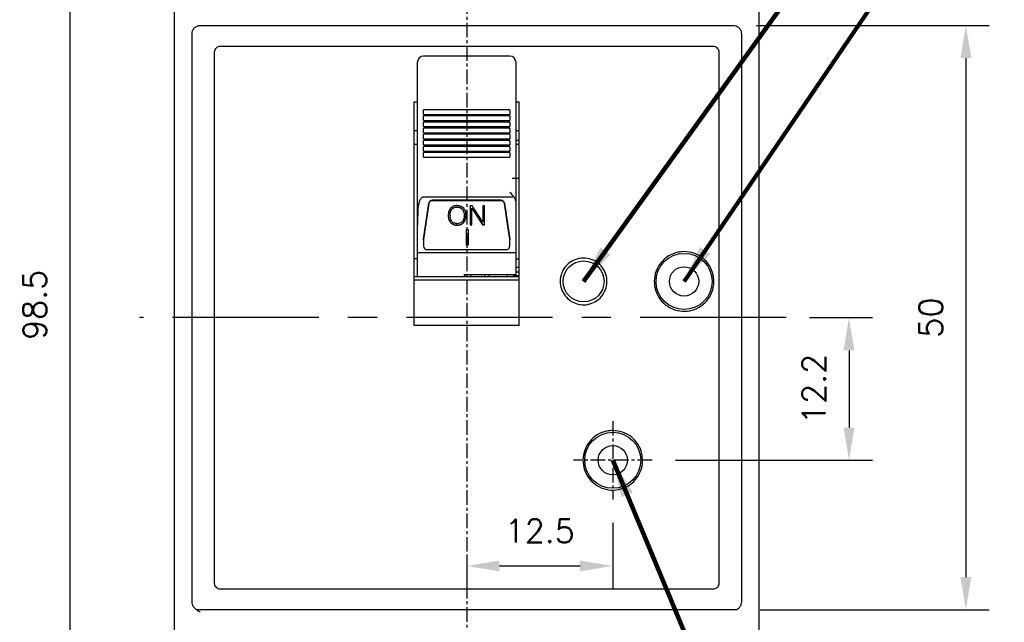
# Model space of a CAD drawing. Extents: x -6 to 988, y -5 to 692.
# Tile 7 of 24: x 251 to 335, y 500 to 552. Entities that reach past the tile are written whole.
import ezdxf

# ---------------------------------------------------------------- set-up
doc = ezdxf.new("R2010")
doc.units = 0
doc.header["$MEASUREMENT"] = 0
doc.linetypes.add('CENTER', pattern=[2, 1.25, -0.25, 0.25, -0.25])
doc.layers.get('0').update_dxf_attribs({"linetype": 'CONTINUOUS'})
doc.layers.add('cen', color=1, linetype='CENTER')
doc.layers.add('di', color=3, linetype='CONTINUOUS')
doc.styles.add('KIM', font='ROMANS.shx', dxfattribs={"height": 5, "bigfont": 'GSG1.shx'})
doc.styles.get("Standard").update_dxf_attribs({"font": 'romans.shx', "height": 2, "bigfont": 'hgs.shx'})
doc.dimstyles.get("Standard").update_dxf_attribs({"dimscale": 0, "dimtxt": 2, "dimasz": 2, "dimexe": 0.5, "dimexo": 0.5, "dimgap": 1, "dimtad": 1, "dimdsep": 46, "dimtxsty": 'Standard', "dimcen": 0, "dimclrd": 3, "dimclre": 3, "dimclrt": 3, "dimadec": 0, "dimazin": 2, "dimtp": 0.1, "dimtm": 0.1, "dimtfac": 1, "dimtmove": 0, "dimatfit": 3, "dimfxl": 0, "dimtolj": 1, "dimarcsym": 0})
doc.dimstyles.new('STANDARD$0', dxfattribs={"dimtxt": 5, "dimasz": 5, "dimexe": 1, "dimexo": 2, "dimgap": 2, "dimtad": 1, "dimdec": 4, "dimzin": 12, "dimdsep": 46, "dimtxsty": 'KIM', "dimcen": -1, "dimdle": 0.1, "dimadec": 0, "dimazin": 0, "dimtfac": 1, "dimtdec": 4, "dimtmove": 0, "dimatfit": 3, "dimfxl": 0, "dimtolj": 1, "dimtzin": 0, "dimarcsym": 0})

# ---------------------------------------------------------------- blocks, each defined once
blk = doc.blocks.new('*D149')
at = {"layer": 'di'}
for p, q in [((262.778, 576.083), (253.016, 576.083)), ((255.016, 573.283), (255.016, 480.283)), ((286.978, 477.483), (253.016, 477.483))]:
    blk.add_line(p, q, dxfattribs=at)
for points in [[(254.549, 573.283), (255.483, 573.283), (255.016, 576.083)], [(254.549, 480.283), (255.483, 480.283), (255.016, 477.483)]]:
    blk.add_solid(points, dxfattribs=at)
at = {"layer": 'di', "insert": (252.016, 527.183), "char_height": 2, "attachment_point": 5, "rotation": 90}
blk.add_mtext('\\A1;98.5', dxfattribs=at)
blk = doc.blocks.new('*D150')
at = {"layer": 'di'}
for p, q in [((313.778, 551.083), (333.689, 551.083)), ((331.689, 548.283), (331.689, 503.883)), ((314.093, 501.083), (333.689, 501.083))]:
    blk.add_line(p, q, dxfattribs=at)
for points in [[(331.223, 548.283), (332.156, 548.283), (331.689, 551.083)], [(331.223, 503.883), (332.156, 503.883), (331.689, 501.083)]]:
    blk.add_solid(points, dxfattribs=at)
at = {"layer": 'di', "insert": (328.689, 526.083), "char_height": 2, "attachment_point": 5, "rotation": 90}
blk.add_mtext('\\A1;50', dxfattribs=at)
blk = doc.blocks.new('*D151')
at = {"layer": 'di'}
for p, q in [((306.755, 566.083), (353.689, 566.083)), ((351.689, 563.283), (351.689, 488.883)), ((306.755, 486.083), (353.689, 486.083))]:
    blk.add_line(p, q, dxfattribs=at)
for points in [[(351.223, 563.283), (352.156, 563.283), (351.689, 566.083)], [(351.223, 488.883), (352.156, 488.883), (351.689, 486.083)]]:
    blk.add_solid(points, dxfattribs=at)
at = {"layer": 'di', "insert": (348.689, 526.083), "char_height": 2, "attachment_point": 5, "rotation": 90}
blk.add_mtext('\\A1;80', dxfattribs=at)
blk = doc.blocks.new('*D152')
at = {"layer": 'di'}
for p, q in [((315.278, 558.083), (343.689, 558.083)), ((341.689, 555.283), (341.689, 496.883)), ((315.278, 494.083), (343.689, 494.083))]:
    blk.add_line(p, q, dxfattribs=at)
for points in [[(341.223, 555.283), (342.156, 555.283), (341.689, 558.083)], [(341.223, 496.883), (342.156, 496.883), (341.689, 494.083)]]:
    blk.add_solid(points, dxfattribs=at)
at = {"layer": 'di', "insert": (338.689, 526.083), "char_height": 2, "attachment_point": 5, "rotation": 90}
blk.add_mtext('\\A1;64', dxfattribs=at)
blk = doc.blocks.new('*D154')
at = {"layer": 'di'}
for p, q in [((318.315, 526.083), (323.689, 526.083)), ((321.689, 523.283), (321.689, 516.683)), ((306.833, 513.883), (323.689, 513.883))]:
    blk.add_line(p, q, dxfattribs=at)
for points in [[(321.223, 523.283), (322.156, 523.283), (321.689, 526.083)], [(321.223, 516.683), (322.156, 516.683), (321.689, 513.883)]]:
    blk.add_solid(points, dxfattribs=at)
at = {"layer": 'di', "insert": (318.689, 519.983), "char_height": 2, "attachment_point": 5, "rotation": 90}
blk.add_mtext('\\A1;12.2', dxfattribs=at)
blk = doc.blocks.new('*D155')
at = {"layer": 'di'}
for p, q in [((301.478, 508.528), (301.478, 502.84)), ((288.978, 505.608), (288.978, 502.84)), ((291.778, 504.84), (298.678, 504.84))]:
    blk.add_line(p, q, dxfattribs=at)
for points in [[(291.778, 505.306), (291.778, 504.373), (288.978, 504.84)], [(298.678, 505.306), (298.678, 504.373), (301.478, 504.84)]]:
    blk.add_solid(points, dxfattribs=at)
at = {"layer": 'di', "insert": (295.228, 507.84), "char_height": 2, "attachment_point": 5}
blk.add_mtext('\\A1;12.5', dxfattribs=at)
blk = doc.blocks.new('*D161')
at = {"layer": 'di'}
for p, q in [((294.333, 568.083), (363.689, 568.083)), ((361.689, 565.283), (361.689, 486.883)), ((294.255, 484.083), (363.689, 484.083))]:
    blk.add_line(p, q, dxfattribs=at)
for points in [[(361.223, 565.283), (362.156, 565.283), (361.689, 568.083)], [(361.223, 486.883), (362.156, 486.883), (361.689, 484.083)]]:
    blk.add_solid(points, dxfattribs=at)
at = {"layer": 'di', "insert": (358.689, 526.083), "char_height": 2, "attachment_point": 5, "rotation": 90}
blk.add_mtext('\\A1;84', dxfattribs=at)

msp = doc.modelspace()

# ---------------------------------------------------------------- linework, layer by layer
for p, q in [((263.978, 494.783), (263.978, 557.383)), ((313.978, 557.383), (313.978, 494.783)), ((266.178, 551.083), (311.778, 551.083)), ((265.478, 550.197), (265.478, 550.381)), ((265.478, 501.969), (265.478, 550.197)), ((312.478, 550.381), (312.478, 550.197)), ((312.478, 550.197), (312.478, 501.969)), ((267.378, 548.783), (267.378, 503.383)), ((310.078, 549.283), (267.878, 549.283)), ((292.678, 548.46), (285.278, 548.46)), ((310.578, 503.383), (310.578, 548.783)), ((284.778, 547.185), (284.778, 547.96)), ((293.178, 547.96), (293.178, 547.185)), ((284.778, 546.692), (284.778, 547.185)), ((293.178, 547.185), (293.178, 546.692)), ((284.778, 544.382), (284.778, 546.692)), ((293.178, 546.692), (293.178, 544.382)), ((284.478, 544.548), (284.778, 544.548)), ((284.478, 525.422), (284.478, 544.548)), ((284.778, 538.505), (284.778, 544.382)), ((293.178, 544.548), (293.478, 544.548)), ((293.178, 544.382), (293.178, 538.505)), ((293.478, 525.422), (293.478, 544.548)), ((292.678, 543.86), (285.278, 543.86)), ((285.278, 543.803), (285.278, 543.86)), ((285.278, 543.474), (285.278, 543.803)), ((285.278, 543.474), (292.678, 543.474)), ((292.678, 543.803), (292.678, 543.86)), ((292.678, 543.803), (292.678, 543.474)), ((292.678, 543.338), (285.278, 543.338)), ((285.278, 543.28), (285.278, 543.338)), ((285.278, 542.951), (285.278, 543.28)), ((285.278, 542.951), (292.678, 542.951)), ((292.678, 542.815), (285.278, 542.815)), ((285.278, 542.757), (285.278, 542.815)), ((285.278, 542.429), (285.278, 542.757)), ((292.678, 543.28), (292.678, 543.338)), ((292.678, 543.28), (292.678, 542.951)), ((292.678, 542.757), (292.678, 542.815)), ((292.678, 542.757), (292.678, 542.429)), ((284.778, 542.056), (284.478, 542.056)), ((285.278, 542.429), (292.678, 542.429)), ((292.678, 542.292), (285.278, 542.292)), ((285.278, 542.235), (285.278, 542.292)), ((285.278, 541.906), (285.278, 542.235)), ((285.278, 541.906), (292.678, 541.906)), ((292.678, 541.77), (285.278, 541.77)), ((285.278, 541.712), (285.278, 541.77)), ((285.278, 541.383), (285.278, 541.712)), ((292.678, 542.235), (292.678, 542.292)), ((292.678, 542.235), (292.678, 541.906)), ((292.678, 541.712), (292.678, 541.77)), ((292.678, 541.712), (292.678, 541.383)), ((293.478, 542.056), (293.178, 542.056)), ((284.778, 540.883), (284.478, 540.883)), ((285.278, 541.383), (292.678, 541.383)), ((292.678, 541.247), (285.278, 541.247)), ((285.278, 541.19), (285.278, 541.247)), ((285.278, 540.861), (285.278, 541.19)), ((292.678, 541.19), (292.678, 541.247)), ((292.678, 541.19), (292.678, 540.861)), ((293.478, 541.253), (293.178, 541.253)), ((293.478, 540.883), (293.178, 540.883)), ((285.278, 540.861), (292.678, 540.861)), ((292.678, 540.724), (285.278, 540.724)), ((285.278, 540.667), (285.278, 540.724)), ((285.278, 540.338), (285.278, 540.667)), ((285.278, 540.338), (292.678, 540.338)), ((292.678, 540.202), (285.278, 540.202)), ((285.278, 540.144), (285.278, 540.202)), ((285.278, 539.816), (285.278, 540.144)), ((292.678, 540.667), (292.678, 540.724)), ((292.678, 540.667), (292.678, 540.338)), ((292.678, 540.144), (292.678, 540.202)), ((292.678, 540.144), (292.678, 539.816)), ((285.278, 539.816), (292.678, 539.816)), ((284.778, 538.143), (284.778, 538.505)), ((293.178, 538.505), (293.178, 538.143)), ((284.778, 537.812), (284.778, 538.143)), ((284.778, 536.715), (284.778, 537.812)), ((293.478, 537.983), (292.878, 537.983)), ((293.178, 538.143), (293.178, 537.812)), ((293.178, 537.812), (293.178, 536.035)), ((284.778, 534.029), (284.778, 536.715)), ((285.278, 536.406), (293.022, 536.406)), ((285.281, 532.812), (285.742, 535.876)), ((285.742, 535.845), (285.281, 532.781)), ((291.918, 536.121), (286.039, 536.121)), ((291.918, 536.09), (286.039, 536.09)), ((292.215, 535.876), (292.675, 532.812)), ((292.675, 532.781), (292.215, 535.845)), ((293.178, 536.035), (293.178, 531.651)), ((287.709, 535.372), (287.709, 535.356)), ((288.165, 535.561), (288.165, 535.546)), ((288.61, 535.376), (288.61, 535.36)), ((289.438, 535.65), (289.272, 535.65)), ((289.272, 535.65), (289.272, 534.038)), ((289.426, 535.452), (290.333, 534.053)), ((289.426, 535.452), (289.426, 535.436)), ((289.426, 534.038), (289.426, 535.436)), ((289.426, 535.436), (290.333, 534.038)), ((290.349, 534.243), (289.438, 535.65)), ((290.503, 535.65), (290.349, 535.65)), ((290.349, 535.65), (290.349, 534.243)), ((290.503, 534.038), (290.503, 535.65)), ((287.556, 534.847), (287.556, 534.831)), ((287.596, 534.232), (287.596, 534.216)), ((288.714, 534.223), (288.714, 534.208)), ((288.766, 534.847), (288.766, 534.831)), ((284.778, 531.651), (284.778, 534.029)), ((288.161, 534.013), (288.161, 533.998)), ((288.975, 533.616), (289.102, 533.616)), ((288.975, 532.274), (288.975, 533.616)), ((289.102, 533.616), (289.102, 532.274)), ((289.272, 534.053), (289.426, 534.053)), ((289.272, 534.038), (289.426, 534.038)), ((290.333, 534.053), (290.503, 534.053)), ((290.333, 534.053), (290.333, 534.038)), ((290.333, 534.038), (290.503, 534.038)), ((285.278, 532.741), (285.278, 532.772)), ((285.278, 532.741), (285.278, 532.191)), ((292.678, 532.772), (292.678, 532.741)), ((292.678, 532.191), (292.678, 532.741)), ((284.778, 531.651), (293.178, 531.651)), ((284.778, 529.583), (284.778, 531.651)), ((285.578, 531.905), (292.378, 531.905)), ((289.102, 532.29), (288.975, 532.29)), ((289.102, 532.274), (288.975, 532.274)), ((293.178, 531.651), (293.178, 529.775)), ((284.778, 531.127), (284.478, 531.127)), ((293.178, 531.127), (293.478, 531.127)), ((293.478, 530.383), (293.178, 530.383)), ((293.478, 529.983), (293.178, 529.983)), ((293.478, 529.583), (284.478, 529.583)), ((293.478, 529.283), (284.478, 529.283)), ((288.778, 529.775), (293.178, 529.775)), ((288.778, 529.583), (288.778, 529.775)), ((288.828, 529.775), (288.828, 529.623)), ((288.828, 529.583), (288.828, 529.623)), ((289.328, 529.583), (289.328, 529.775)), ((290.528, 529.775), (290.528, 529.583)), ((290.878, 529.775), (290.878, 529.583)), ((292.478, 529.583), (292.478, 529.775)), ((292.978, 529.775), (292.978, 529.683)), ((292.978, 529.583), (292.978, 529.683)), ((292.978, 529.683), (293.478, 529.683)), ((293.478, 525.422), (284.478, 525.422)), ((267.878, 502.883), (310.078, 502.883)), ((265.478, 501.792), (265.478, 501.969)), ((265.478, 501.772), (265.478, 501.792)), ((312.478, 501.969), (312.478, 501.792)), ((312.478, 501.792), (312.478, 501.772)), ((312.093, 501.083), (265.864, 501.083))]:
    msp.add_line(p, q)
for centre, radius in [((298.978, 529.183), 1.75), ((307.578, 529.183), 2.4), ((307.578, 529.183), 1.25), ((301.478, 513.883), 2.4), ((301.478, 513.883), 1.25)]:
    msp.add_circle(centre, radius)
for centre, radius, start, end in [((285.278, 547.96), 0.5, 90, 180), ((292.678, 547.96), 0.5, 0, 90), ((286.033, 535.825), 0.296, 88.87159, 170.16317), ((286.033, 535.795), 0.296, 88.87169, 170.16306), ((291.924, 535.825), 0.296, 9.83709, 91.12815), ((291.924, 535.795), 0.296, 9.8372, 91.12804), ((285.55, 532.772), 0.272, 171.4541, 179.99771), ((285.55, 532.741), 0.272, 171.45384, 179.99777), ((292.407, 532.772), 0.271, 359.99994, 8.54825), ((292.407, 532.741), 0.271, 359.99988, 8.54851), ((285.571, 532.198), 0.293, 181.47315, 271.4007), ((292.386, 532.198), 0.293, 268.59912, 358.52685)]:
    msp.add_arc(centre, radius, start, end)
for points, knots in [([(265.478, 550.381), (265.486, 550.46), (265.502, 550.618), (265.623, 550.829), (265.801, 550.987), (265.998, 551.071), (266.127, 551.079), (266.178, 551.083)], [0, 0, 0, 0, 0.215207, 0.430422, 0.64545, 0.860088, 1, 1, 1, 1]), ([(311.778, 551.083), (311.857, 551.075), (312.014, 551.059), (312.224, 550.939), (312.382, 550.761), (312.466, 550.564), (312.475, 550.434), (312.478, 550.381)], [0, 0, 0, 0, 0.21418, 0.428355, 0.642715, 0.857467, 1, 1, 1, 1]), ([(267.878, 549.283), (267.822, 549.277), (267.71, 549.266), (267.56, 549.18), (267.447, 549.053), (267.387, 548.913), (267.381, 548.82), (267.378, 548.783)], [0, 0, 0, 0, 0.214623, 0.429244, 0.643892, 0.858596, 1, 1, 1, 1]), ([(310.578, 548.783), (310.573, 548.839), (310.562, 548.951), (310.476, 549.101), (310.349, 549.214), (310.208, 549.274), (310.115, 549.28), (310.078, 549.283)], [0, 0, 0, 0, 0.214764, 0.429529, 0.64427, 0.858957, 1, 1, 1, 1]), ([(293.022, 536.406), (292.913, 536.535), (292.803, 536.666), (292.68, 536.783), (292.678, 536.784)], [0, 0, 0, 0, 0.991276, 1, 1, 1, 1]), ([(285.278, 536.406), (285.255, 536.404), (285.202, 536.398), (285.116, 536.345), (285.005, 536.22), (284.874, 535.912), (284.795, 535.44), (284.779, 534.777), (284.778, 534.306), (284.778, 534.029)], [0, 0, 0, 0, 0.026542, 0.059127, 0.111468, 0.218155, 0.444442, 0.672363, 1, 1, 1, 1]), ([(293.178, 536.035), (293.172, 536.095), (293.159, 536.216), (293.086, 536.338), (293.033, 536.395), (293.022, 536.406)], [0, 0, 0, 0, 0.4427096, 0.8848698, 1, 1, 1, 1]), ([(287.594, 535.448), (287.528, 535.341), (287.411, 535.148), (287.405, 534.926), (287.402, 534.828)], [0, 0, 0, 0, 0.558164, 1, 1, 1, 1]), ([(287.556, 534.847), (287.56, 534.952), (287.566, 535.14), (287.666, 535.301), (287.709, 535.372)], [0, 0, 0, 0, 0.560727, 1, 1, 1, 1]), ([(287.556, 534.831), (287.56, 534.936), (287.566, 535.124), (287.666, 535.285), (287.709, 535.356)], [0, 0, 0, 0, 0.560727, 1, 1, 1, 1]), ([(288.161, 535.671), (288.039, 535.663), (287.822, 535.649), (287.664, 535.51), (287.594, 535.448)], [0, 0, 0, 0, 0.560206, 1, 1, 1, 1]), ([(287.709, 535.372), (287.742, 535.405), (287.808, 535.473), (287.965, 535.547), (288.089, 535.556), (288.165, 535.561)], [0, 0, 0, 0, 0.280171, 0.560364, 1, 1, 1, 1]), ([(287.709, 535.356), (287.742, 535.39), (287.808, 535.457), (287.965, 535.531), (288.089, 535.54), (288.165, 535.546)], [0, 0, 0, 0, 0.280171, 0.560364, 1, 1, 1, 1]), ([(288.723, 535.451), (288.632, 535.524), (288.468, 535.656), (288.255, 535.667), (288.161, 535.671)], [0, 0, 0, 0, 0.557807, 1, 1, 1, 1]), ([(288.165, 535.561), (288.261, 535.553), (288.434, 535.54), (288.556, 535.426), (288.61, 535.376)], [0, 0, 0, 0, 0.559821, 1, 1, 1, 1]), ([(288.165, 535.546), (288.261, 535.538), (288.434, 535.524), (288.556, 535.41), (288.61, 535.36)], [0, 0, 0, 0, 0.559821, 1, 1, 1, 1]), ([(288.61, 535.376), (288.663, 535.283), (288.759, 535.118), (288.764, 534.93), (288.766, 534.847)], [0, 0, 0, 0, 0.558164, 1, 1, 1, 1]), ([(288.61, 535.36), (288.663, 535.268), (288.759, 535.102), (288.764, 534.914), (288.766, 534.831)], [0, 0, 0, 0, 0.558164, 1, 1, 1, 1]), ([(288.92, 534.83), (288.914, 534.956), (288.905, 535.18), (288.779, 535.368), (288.723, 535.451)], [0, 0, 0, 0, 0.560689, 1, 1, 1, 1]), ([(287.402, 534.843), (287.407, 534.719), (287.416, 534.498), (287.541, 534.313), (287.596, 534.232)], [0, 0, 0, 0, 0.560643, 1, 1, 1, 1]), ([(287.402, 534.828), (287.407, 534.704), (287.416, 534.483), (287.541, 534.298), (287.596, 534.216)], [0, 0, 0, 0, 0.560645, 1, 1, 1, 1]), ([(287.718, 534.304), (287.663, 534.396), (287.563, 534.56), (287.558, 534.748), (287.556, 534.831)], [0, 0, 0, 0, 0.558085, 1, 1, 1, 1]), ([(287.596, 534.232), (287.688, 534.159), (287.853, 534.028), (288.066, 534.018), (288.161, 534.013)], [0, 0, 0, 0, 0.557825, 1, 1, 1, 1]), ([(287.596, 534.216), (287.688, 534.143), (287.853, 534.012), (288.066, 534.002), (288.161, 533.998)], [0, 0, 0, 0, 0.557825, 1, 1, 1, 1]), ([(288.165, 534.123), (288.069, 534.131), (287.898, 534.144), (287.773, 534.255), (287.718, 534.304)], [0, 0, 0, 0, 0.559929, 1, 1, 1, 1]), ([(288.161, 534.013), (288.278, 534.021), (288.487, 534.036), (288.645, 534.166), (288.714, 534.223)], [0, 0, 0, 0, 0.560065, 1, 1, 1, 1]), ([(288.161, 533.998), (288.278, 534.006), (288.487, 534.02), (288.645, 534.15), (288.714, 534.208)], [0, 0, 0, 0, 0.560065, 1, 1, 1, 1]), ([(288.605, 534.306), (288.534, 534.246), (288.408, 534.138), (288.24, 534.128), (288.165, 534.123)], [0, 0, 0, 0, 0.558064, 1, 1, 1, 1]), ([(288.766, 534.831), (288.761, 534.725), (288.754, 534.537), (288.65, 534.377), (288.605, 534.306)], [0, 0, 0, 0, 0.560622, 1, 1, 1, 1]), ([(288.714, 534.223), (288.784, 534.33), (288.91, 534.521), (288.917, 534.746), (288.92, 534.845)], [0, 0, 0, 0, 0.557957, 1, 1, 1, 1]), ([(288.714, 534.208), (288.784, 534.314), (288.91, 534.506), (288.917, 534.731), (288.92, 534.83)], [0, 0, 0, 0, 0.557957, 1, 1, 1, 1]), ([(307.578, 531.733), (307.865, 531.704), (308.439, 531.648), (309.202, 531.209), (309.782, 530.561), (310.114, 529.753), (310.16, 528.882), (309.915, 528.044), (309.406, 527.335), (308.692, 526.834), (307.852, 526.598), (306.981, 526.654), (306.177, 526.994), (305.532, 527.581), (305.117, 528.349), (304.98, 529.211), (305.135, 530.069), (305.567, 530.829), (306.224, 531.398), (306.935, 531.692), (307.4, 531.721), (307.578, 531.733)], [0, 0, 0, 0, 0.053688, 0.107376, 0.161064, 0.214754, 0.268443, 0.322132, 0.375821, 0.429509, 0.483198, 0.536886, 0.590575, 0.644263, 0.697952, 0.75164, 0.805329, 0.859018, 0.912707, 0.966396, 1, 1, 1, 1]), ([(298.978, 531.183), (299.203, 531.161), (299.653, 531.116), (300.252, 530.772), (300.707, 530.264), (300.967, 529.63), (301.003, 528.947), (300.811, 528.29), (300.412, 527.734), (299.852, 527.341), (299.193, 527.156), (298.51, 527.199), (297.879, 527.466), (297.373, 527.927), (297.048, 528.529), (296.94, 529.205), (297.062, 529.878), (297.401, 530.474), (297.916, 530.92), (298.474, 531.151), (298.838, 531.174), (298.978, 531.183)], [0, 0, 0, 0, 0.053688, 0.107376, 0.161065, 0.214754, 0.268443, 0.322132, 0.375821, 0.429509, 0.483198, 0.536886, 0.590575, 0.644264, 0.697952, 0.751641, 0.80533, 0.859019, 0.912708, 0.966397, 1, 1, 1, 1]), ([(301.478, 516.433), (301.765, 516.404), (302.339, 516.348), (303.102, 515.909), (303.682, 515.261), (304.014, 514.453), (304.06, 513.582), (303.815, 512.744), (303.306, 512.035), (302.592, 511.534), (301.751, 511.298), (300.881, 511.354), (300.077, 511.694), (299.432, 512.281), (299.017, 513.049), (298.88, 513.911), (299.035, 514.769), (299.467, 515.529), (300.124, 516.098), (300.835, 516.392), (301.3, 516.421), (301.478, 516.433)], [0, 0, 0, 0, 0.053685, 0.107369, 0.161055, 0.214743, 0.268434, 0.322129, 0.375823, 0.429516, 0.483203, 0.536886, 0.590567, 0.64425, 0.69794, 0.751633, 0.805328, 0.859021, 0.912711, 0.966399, 1, 1, 1, 1]), ([(267.378, 503.383), (267.384, 503.326), (267.395, 503.214), (267.481, 503.064), (267.608, 502.951), (267.749, 502.891), (267.842, 502.885), (267.878, 502.883)], [0, 0, 0, 0, 0.214765, 0.429529, 0.644268, 0.858955, 1, 1, 1, 1]), ([(310.078, 502.883), (310.135, 502.888), (310.247, 502.899), (310.397, 502.985), (310.51, 503.112), (310.57, 503.253), (310.576, 503.346), (310.578, 503.383)], [0, 0, 0, 0, 0.214622, 0.429245, 0.643891, 0.858594, 1, 1, 1, 1]), ([(266.178, 500.895), (266.177, 500.896), (266.149, 500.911), (266.093, 500.94), (265.988, 500.999), (265.817, 501.108), (265.629, 501.288), (265.5, 501.535), (265.485, 501.696), (265.478, 501.772)], [0, 0, 0, 0, 0.004468, 0.081402, 0.158296, 0.31107, 0.594254, 0.807722, 1, 1, 1, 1]), ([(312.478, 501.772), (312.471, 501.696), (312.457, 501.535), (312.328, 501.288), (312.184, 501.15), (312.093, 501.083), (312.093, 501.083)], [0, 0, 0, 0, 0.1922782, 0.4057456, 0.6889296, 0.6905464, 0.6905464, 0.6905464, 0.6905464])]:
    msp.add_open_spline(points, degree=3, knots=knots)
at = {"layer": 'cen'}
for p, q in [((288.978, 579.316), (288.978, 474.177)), ((301.478, 517.238), (301.478, 510.528)), ((304.833, 513.883), (298.124, 513.883))]:
    msp.add_line(p, q, dxfattribs=at)
at = {"layer": 'cen', "ltscale": 10}
msp.add_line((316.315, 526.083), (260.976, 526.083), dxfattribs=at)

# ---------------------------------------------------------------- dimensions: what is measured, and where the dimension line sits
at = {"layer": 'di'}
dim = msp.add_linear_dim(base=(255.016, 477.483), p1=(264.778, 576.083), p2=(288.978, 477.483), angle=90, text='98.5', dimstyle='STANDARD$0', override={"dimtxt": 3, "dimasz": 2.8, "dimexe": 2, "dimdec": 2, "dimzin": 8, "dimtxsty": 'Standard', "dimcen": 0, "dimclrd": 256, "dimclre": 256, "dimclrt": 256, "dimadec": 2, "dimazin": 2, "dimtfac": 0.6, "dimtdec": 2, "dimtzin": 8, "dimlwd": 65535, "dimlwe": 65535, "dimarcsym": 1}, dxfattribs=at)
dim.commit()
dim.dimension.update_dxf_attribs({"geometry": '*D149', "text_midpoint": (255.016, 527.183), "dimtype": 160})
for base, p1, p2, picture, middle in [((361.689, 484.083), (292.333, 568.083), (292.255, 484.083), '*D161', (361.689, 526.083)), ((351.689, 486.083), (304.755, 566.083), (304.755, 486.083), '*D151', (351.689, 526.083)), ((341.689, 494.083), (313.278, 558.083), (313.278, 494.083), '*D152', (341.689, 526.083)), ((331.689, 501.083), (311.778, 551.083), (312.093, 501.083), '*D150', (331.689, 526.083)), ((321.689, 513.883), (316.315, 526.083), (304.833, 513.883), '*D154', (321.689, 519.983))]:
    dim = msp.add_linear_dim(base=base, p1=p1, p2=p2, angle=270, dimstyle='STANDARD$0', override={"dimtxt": 3, "dimasz": 2.8, "dimexe": 2, "dimdec": 2, "dimzin": 8, "dimtxsty": 'Standard', "dimcen": 0, "dimclrd": 256, "dimclre": 256, "dimclrt": 256, "dimadec": 2, "dimazin": 2, "dimtfac": 0.6, "dimtdec": 2, "dimtmove": 0, "dimtzin": 8, "dimlwd": 65535, "dimlwe": 65535, "dimarcsym": 1}, dxfattribs=at)
    dim.commit()
    dim.dimension.update_dxf_attribs({"geometry": picture, "text_midpoint": middle, "dimtype": 160})
dim = msp.add_linear_dim(base=(301.478, 504.84), p1=(288.978, 507.608), p2=(301.478, 510.528), dimstyle='STANDARD$0', override={"dimtxt": 3, "dimasz": 2.8, "dimexe": 2, "dimdec": 2, "dimzin": 8, "dimtxsty": 'Standard', "dimcen": 0, "dimclrd": 256, "dimclre": 256, "dimclrt": 256, "dimadec": 2, "dimazin": 2, "dimtfac": 0.6, "dimtdec": 2, "dimtzin": 8, "dimlwd": 65535, "dimlwe": 65535, "dimarcsym": 1}, dxfattribs=at)
dim.commit()
dim.dimension.update_dxf_attribs({"geometry": '*D155', "text_midpoint": (295.228, 504.84), "dimtype": 160})

# ---------------------------------------------------------------- leaders
at = {"layer": 'di', "annotation_type": 0, "has_hookline": 1, "hookline_direction": 0}
for points, text_width in [([(298.978, 529.183), (338.222, 583.673), (341.422, 583.673)], 23.087), ([(307.578, 529.183), (337.009, 572.424), (340.209, 572.424)], 31.087), ([(301.478, 513.883), (322.078, 464.462), (325.278, 464.462)], 20.992)]:
    msp.add_leader(points, dimstyle='Standard', override={"dimscale": 1, "dimtxt": 4, "dimasz": 3.2, "dimexe": 2, "dimexo": 2, "dimgap": 2, "dimclrd": 256, "dimclre": 256, "dimclrt": 256, "dimadec": 2, "dimtfac": 0.6, "dimlwd": 65535, "dimlwe": 65535, "dimarcsym": 1}, dxfattribs=dict(at, text_width=text_width))

doc.saveas('drawing.dxf')
